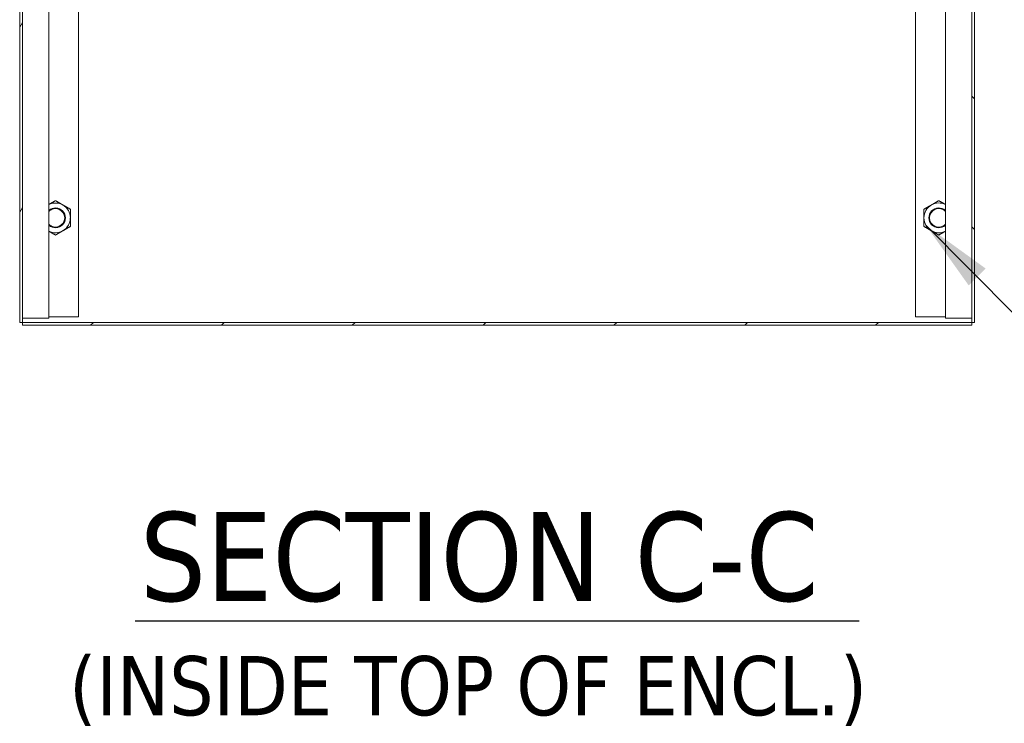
# Model space of a CAD drawing. Header units: inches. Extents: x 23 to 461, y 9 to 290.
# Tile 1 of 57: x 51 to 88, y 33 to 60. Entities that reach past the tile are written whole.
import ezdxf

# ---------------------------------------------------------------- set-up
doc = ezdxf.new("R2010")
doc.units = ezdxf.units.IN
doc.header["$LTSCALE"] = 28
doc.header["$MEASUREMENT"] = 0
doc.layers.get('0').update_dxf_attribs({"lineweight": 0})
for name, color, linetype, lineweight in [('Hatch (ANSI)', 7, 'Continuous', 5), ('Symbol (ANSI)', 7, 'Continuous', 5), ('Visible (ANSI)', 7, 'Continuous', 5)]:
    doc.layers.add(name, color=color, linetype=linetype, lineweight=lineweight)
doc.styles.add('ROMANS', font='tahoma.ttf')
doc.styles.add('Text Style168', font='tahoma.ttf')
doc.styles.add('Text Style40', font='tahoma.ttf')
doc.dimstyles.new('Default (ANSI)$7', dxfattribs={"dimscale": 28, "dimtxt": 0.07, "dimasz": 0.098425, "dimexe": 0.125, "dimexo": 0.0625, "dimgap": 0.031496, "dimtad": 0, "dimtih": 1, "dimtoh": 1, "dimrnd": 1e-08, "dimzin": 0, "dimdsep": 46, "dimtxsty": 'ROMANS', "dimblk": 'Filled-1', "dimcen": 0.09, "dimdle": 0.393701, "dimclrd": 256, "dimclre": 256, "dimclrt": 256, "dimadec": 0, "dimazin": 0, "dimtfac": 0.928571, "dimtofl": 0, "dimtmove": 0, "dimatfit": 3, "dimfxl": 1, "dimtolj": 1, "dimtzin": 0, "dimlwd": -1, "dimlwe": -1, "dimarcsym": 0})

# ---------------------------------------------------------------- blocks, each defined once
blk = doc.blocks.new('Filled-1')
at = {"color": 0}
for p, q in [((0, 0), (-1, 0.179)), ((-1, 0.179), (-1, -0.179)), ((-1, 0), (0, 0)), ((-1, -0.179), (0, 0))]:
    blk.add_line(p, q, dxfattribs=at)
at = {"color": 0, "flags": 128}
blk.add_lwpolyline([(-1, -0.179), (0, 0), (-1, 0.179), (-1, -0.179)], dxfattribs=at)
at = {"color": 0}
blk.add_solid([(-1, -0.179), (0, 0), (-1, 0.179), (-1, -0.179)], dxfattribs=at)

msp = doc.modelspace()

# ---------------------------------------------------------------- hatches: boundary and pattern name
at = {"layer": 'Hatch (ANSI)'}
h = msp.add_hatch(dxfattribs=at)
h.set_pattern_fill('ANSI31', color=256, scale=28, angle=15, style=0)
edge = h.paths.add_edge_path()
edge.add_ellipse((52.192, 84.56), major_axis=(0, -0.245), ratio=1, start_angle=0, end_angle=90)
edge.add_line((52.436, 84.56), (52.436, 85.111))
edge.add_ellipse((52.192, 85.111), major_axis=(0.245, 0), ratio=1, start_angle=0, end_angle=13.9189)
edge.add_ellipse((52.192, 85.111), major_axis=(0.237, 0.059), ratio=1, start_angle=0, end_angle=76.0811)
edge.add_line((52.192, 85.356), (51.811, 85.356))
edge.add_line((51.811, 85.356), (51.811, 85.279))
edge.add_line((51.811, 85.279), (51.811, 85.252))
edge.add_line((51.811, 85.252), (51.834, 85.252))
edge.add_line((51.834, 85.252), (52.192, 85.252))
edge.add_ellipse((52.192, 85.111), major_axis=(0, 0.141), ratio=1, start_angle=275.4391, end_angle=360, ccw=False)
edge.add_ellipse((52.192, 85.111), major_axis=(0.14, 0.013), ratio=1, start_angle=354.5609, end_angle=360, ccw=False)
edge.add_line((52.332, 85.111), (52.332, 84.56))
edge.add_ellipse((52.192, 84.56), major_axis=(0.141, 0), ratio=1, start_angle=270, end_angle=360, ccw=False)
edge.add_line((52.192, 84.42), (51.624, 84.42))
edge.add_line((51.624, 84.42), (51.511, 84.42))
edge.add_line((51.511, 84.42), (51.499, 84.42))
edge.add_line((51.499, 84.42), (51.319, 84.42))
edge.add_line((51.319, 84.42), (51.319, 84.404))
edge.add_line((51.319, 84.404), (51.319, 84.316))
edge.add_line((51.319, 84.316), (51.561, 84.316))
edge.add_line((51.561, 84.316), (52.192, 84.316))
edge = h.paths.add_edge_path()
edge.add_ellipse((50.915, 84.066), major_axis=(0, 0.354), ratio=1, start_angle=0, end_angle=6.7324)
edge.add_ellipse((50.915, 84.066), major_axis=(-0.042, 0.352), ratio=1, start_angle=0, end_angle=83.2676)
edge.add_line((50.561, 84.066), (50.561, 48.399))
edge.add_line((50.561, 48.399), (50.665, 48.399))
edge.add_line((50.665, 48.399), (50.665, 84.066))
edge.add_ellipse((50.915, 84.066), major_axis=(-0.25, 0), ratio=1, start_angle=294.5823, end_angle=360, ccw=False)
edge.add_ellipse((50.915, 84.066), major_axis=(-0.104, 0.227), ratio=1, start_angle=335.4177, end_angle=360, ccw=False)
edge.add_line((50.915, 84.316), (51.053, 84.316))
edge.add_line((51.053, 84.316), (51.053, 84.404))
edge.add_line((51.053, 84.404), (51.053, 84.42))
edge.add_line((51.053, 84.42), (50.915, 84.42))
h = msp.add_hatch(dxfattribs=at)
h.set_pattern_fill('ANSI31', color=256, scale=28, angle=90, style=0)
edge = h.paths.add_edge_path()
edge.add_ellipse((86.332, 84.066), major_axis=(0, 0.25), ratio=1, start_angle=270, end_angle=360)
edge.add_line((86.332, 84.316), (85.243, 84.316))
edge.add_ellipse((85.243, 84.56), major_axis=(-0.245, 0), ratio=1, start_angle=0, end_angle=90, ccw=False)
edge.add_line((84.999, 84.56), (84.999, 85.111))
edge.add_ellipse((85.243, 85.111), major_axis=(-0.171, 0.175), ratio=1, start_angle=0, end_angle=45.6789, ccw=False)
edge.add_ellipse((85.243, 85.111), major_axis=(0, 0.245), ratio=1, start_angle=0, end_angle=44.3211, ccw=False)
edge.add_line((85.243, 85.356), (85.624, 85.356))
edge.add_line((85.624, 85.356), (85.624, 85.252))
edge.add_line((85.624, 85.252), (85.243, 85.252))
edge.add_ellipse((85.243, 85.111), major_axis=(-0.0991, 0.0997), ratio=1, start_angle=315.1781, end_angle=360)
edge.add_ellipse((85.243, 85.111), major_axis=(-0.141, 0), ratio=1, start_angle=314.8219, end_angle=360)
edge.add_line((85.103, 85.111), (85.103, 84.56))
edge.add_ellipse((85.243, 84.56), major_axis=(0, -0.141), ratio=1, start_angle=270, end_angle=360)
edge.add_line((85.243, 84.42), (86.332, 84.42))
edge.add_ellipse((86.332, 84.066), major_axis=(0.354, 0), ratio=1, start_angle=0, end_angle=90, ccw=False)
edge.add_line((86.686, 84.066), (86.686, 48.399))
edge.add_line((86.686, 48.399), (86.582, 48.399))
edge.add_line((86.582, 48.399), (86.582, 84.066))
h = msp.add_hatch(dxfattribs=at)
h.set_pattern_fill('ANSI31', color=256, scale=28, style=0)
h.paths.add_polyline_path([(86.582, 48.295), (86.582, 48.399), (50.665, 48.399), (50.665, 48.295)])

# ---------------------------------------------------------------- linework, layer by layer
at = {"layer": 'Symbol (ANSI)', "lineweight": 30}
msp.add_line((54.928, 37.117), (82.314, 37.117), dxfattribs=at)
at = {"layer": 'Visible (ANSI)'}
for p, q in [((50.561, 84.066), (50.561, 48.399)), ((50.665, 48.399), (50.665, 84.066)), ((52.79, 48.607), (52.79, 84.107)), ((84.457, 84.107), (84.457, 48.607)), ((86.582, 84.066), (86.582, 48.399)), ((86.686, 48.399), (86.686, 84.066)), ((51.665, 48.566), (51.665, 83.316)), ((85.582, 48.566), (85.582, 83.316)), ((50.79, 48.566), (50.665, 48.566)), ((50.79, 48.566), (51.473, 48.566)), ((51.665, 48.566), (51.473, 48.566)), ((51.665, 48.607), (52.79, 48.607)), ((84.457, 48.607), (85.582, 48.607)), ((85.775, 48.566), (85.582, 48.566)), ((85.775, 48.566), (86.457, 48.566)), ((86.582, 48.566), (86.457, 48.566)), ((50.561, 48.399), (50.665, 48.399)), ((86.582, 48.399), (50.665, 48.399)), ((50.665, 48.399), (50.665, 48.295)), ((50.665, 48.295), (86.582, 48.295)), ((86.582, 48.295), (86.582, 48.399)), ((86.582, 48.399), (86.686, 48.399))]:
    msp.add_line(p, q, dxfattribs=at)
for centre, radius, start, end in [((51.915, 52.357), 0.562, 60, 116.3878), ((85.332, 52.357), 0.563, 63.6122, 120), ((51.915, 52.357), 0.375, 228.207, 131.793), ((51.915, 52.357), 0.349, 224.1777, 135.8223), ((51.915, 52.357), 0.563, 0, 60), ((85.332, 52.357), 0.562, 120, 180), ((85.332, 52.357), 0.375, 48.207, 311.793), ((85.332, 52.357), 0.349, 44.1777, 315.8223), ((51.915, 52.357), 0.562, 300, 0), ((85.332, 52.357), 0.563, 180, 240), ((51.915, 52.357), 0.563, 243.6122, 300), ((85.332, 52.357), 0.563, 240, 296.3878)]:
    msp.add_arc(centre, radius, start, end, dxfattribs=at)
for points, weights in [([(51.665, 52.862), (51.782, 52.93), (51.915, 53.007)], [1.0077675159, 1.03356286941, 1]), ([(51.915, 53.007), (52.066, 52.92), (52.197, 52.844)], [1, 1.0379548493, 1]), ([(85.051, 52.844), (85.182, 52.92), (85.332, 53.007)], [1, 1.0379548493, 1]), ([(85.332, 53.007), (85.466, 52.93), (85.582, 52.862)], [1, 1.03356286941, 1.0077675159]), ([(52.197, 52.844), (52.327, 52.769), (52.478, 52.682)], [1, 1.0379548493, 1]), ([(52.478, 52.682), (52.478, 52.508), (52.478, 52.357)], [1, 1.0379548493, 1]), ([(84.77, 52.682), (84.921, 52.769), (85.051, 52.844)], [1, 1.0379548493, 1]), ([(84.77, 52.357), (84.77, 52.508), (84.77, 52.682)], [1, 1.0379548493, 1]), ([(52.478, 52.357), (52.478, 52.207), (52.478, 52.033)], [1, 1.0379548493, 1]), ([(84.77, 52.033), (84.77, 52.207), (84.77, 52.357)], [1, 1.0379548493, 1]), ([(51.915, 51.708), (51.782, 51.785), (51.665, 51.852)], [1, 1.03356286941, 1.0077675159]), ([(52.197, 51.87), (52.066, 51.795), (51.915, 51.708)], [1, 1.0379548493, 1]), ([(52.478, 52.033), (52.327, 51.946), (52.197, 51.87)], [1, 1.0379548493, 1]), ([(85.051, 51.87), (84.921, 51.946), (84.77, 52.033)], [1, 1.0379548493, 1]), ([(85.332, 51.708), (85.182, 51.795), (85.051, 51.87)], [1, 1.0379548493, 1]), ([(85.582, 51.852), (85.466, 51.785), (85.332, 51.708)], [1.0077675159, 1.03356286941, 1])]:
    msp.add_rational_spline(points, weights, degree=2, dxfattribs=at)

# ---------------------------------------------------------------- texts
at = {"layer": 'Symbol (ANSI)', "attachment_point": 7}
for s, insert, char_height, style in [('SECTION C-C', (55.1, 37.802), 3.36, 'Text Style168'), ('(INSIDE TOP OF ENCL.)', (52.431, 33.134), 2.24, 'Text Style40')]:
    msp.add_mtext(s, dxfattribs=dict(at, insert=insert, char_height=char_height, style=style))

# ---------------------------------------------------------------- leaders
at = {"layer": 'Symbol (ANSI)', "annotation_type": 0, "has_hookline": 1, "hookline_direction": 0, "text_width": 18.977}
msp.add_leader([(84.845, 52.076), (88.208, 48.685), (90.964, 48.685)], dimstyle='Default (ANSI)$7', override={"dimtad": 0}, dxfattribs=at)

doc.saveas('drawing.dxf')
